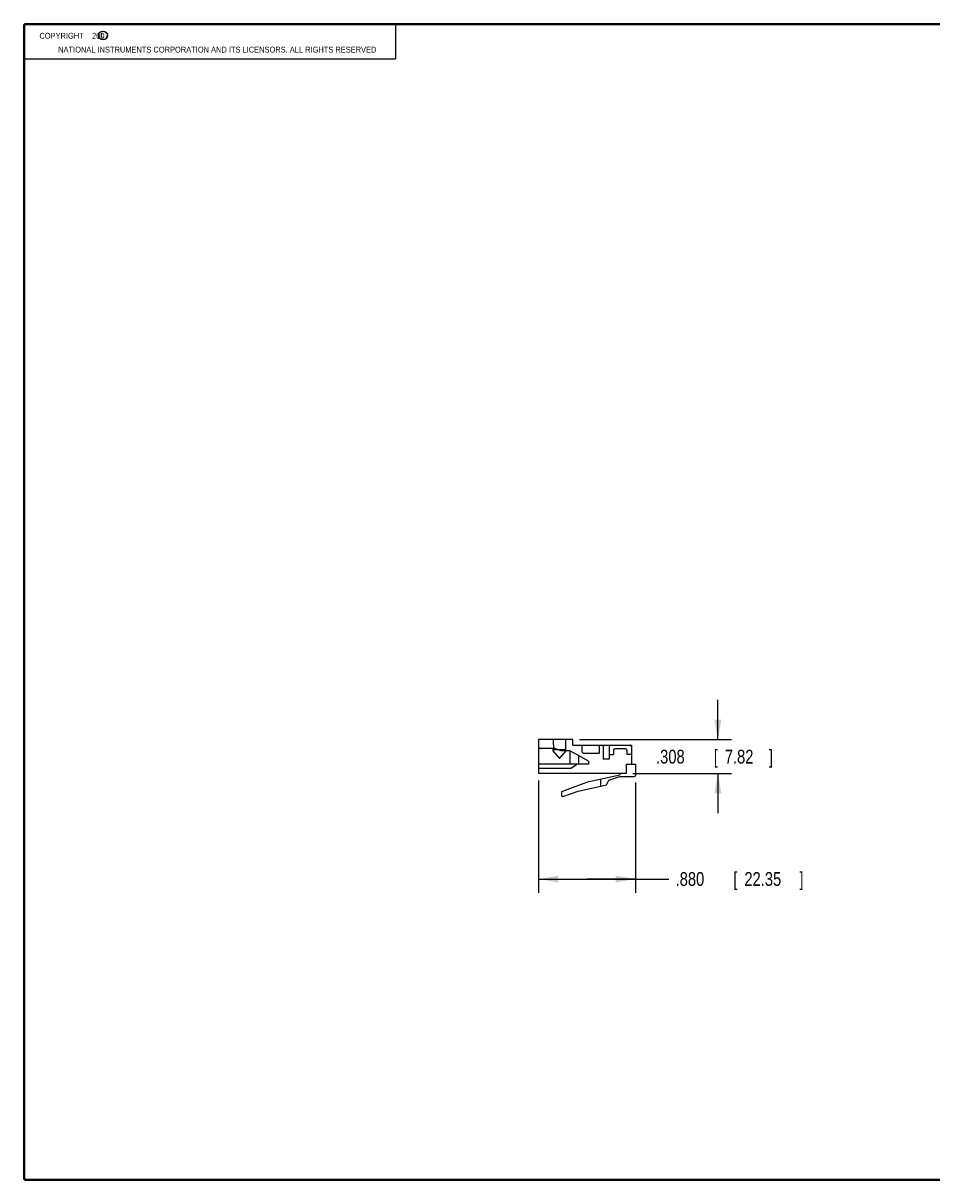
# Model space of a CAD drawing. Header units: inches. Extents: x 0.2 to 16.8, y 0.1 to 10.8.
# Tile 1 of 11: x 0.2 to 8.5, y 0.2 to 10.8. Entities that reach past the tile are written whole.
import ezdxf

# ---------------------------------------------------------------- set-up
doc = ezdxf.new("R2010")
doc.units = ezdxf.units.IN
doc.header["$LTSCALE"] = 0.935
doc.header["$MEASUREMENT"] = 0
doc.layers.get('0').update_dxf_attribs({"linetype": 'CONTINUOUS'})
doc.layers.add('DIMENSIONS', color=7, linetype='CONTINUOUS')
doc.styles.get("Standard").update_dxf_attribs({"font": 'txt', "width": 0.8})
doc.dimstyles.new('DIMSTYLE_1', dxfattribs={"dimtxt": 0.125, "dimasz": 0.18, "dimexe": 0.18, "dimexo": 0.0625, "dimgap": 0.09, "dimtad": 0, "dimtih": 1, "dimtoh": 1, "dimdec": 3, "dimzin": 4, "dimdsep": 46, "dimtxsty": 'STANDARD', "dimblk": '_FILLED', "dimblk1": '_FILLED', "dimblk2": '_FILLED', "dimcen": 0.09, "dimadec": 0, "dimazin": 0, "dimtp": 0.01, "dimtm": 0.01, "dimtfac": 1, "dimtdec": 3, "dimtofl": 0, "dimtmove": 0, "dimatfit": 3, "dimldrblk": '_FILLED', "dimfxl": 1, "dimtolj": 1, "dimtzin": 4, "dimarcsym": 0})

# ---------------------------------------------------------------- blocks, each defined once
blk = doc.blocks.new('_FILLED')
at = {"color": 0, "linetype": 'BYBLOCK'}
blk.add_solid([(0, 0), (-1, 0.174), (-1, -0.174)], dxfattribs=at)
blk = doc.blocks.new('*D0')
at = {"layer": 'DIMENSIONS', "color": 2, "linetype": 'CONTINUOUS'}
for p, q in [((4.925, 3.888), (4.925, 2.866)), ((5.805, 3.869), (5.805, 2.866)), ((4.925, 2.991), (5.365, 2.991)), ((5.805, 2.991), (5.365, 2.991)), ((5.365, 2.991), (6.109, 2.991))]:
    blk.add_line(p, q, dxfattribs=at)
at = {"layer": 'DIMENSIONS', "color": 2, "linetype": 'CONTINUOUS', "xscale": 0.18, "yscale": 0.18, "zscale": 0.18, "rotation": 180}
blk.add_blockref('_FILLED', (4.925, 2.991), dxfattribs=at)
at = {"layer": 'DIMENSIONS', "color": 2, "linetype": 'CONTINUOUS', "xscale": 0.18, "yscale": 0.18, "zscale": 0.18}
blk.add_blockref('_FILLED', (5.805, 2.991), dxfattribs=at)
at = {"layer": 'DIMENSIONS', "color": 2, "linetype": 'CONTINUOUS', "width": 0.8}
for s, p in [('.880', (6.171, 2.929)), ('[', (6.696, 2.929)), ('22.35', (6.796, 2.929)), (']', (7.296, 2.929))]:
    blk.add_text(s, height=0.125, dxfattribs=at).set_placement(p)
blk = doc.blocks.new('*D1')
at = {"layer": 'DIMENSIONS', "color": 2, "linetype": 'CONTINUOUS'}
for p, q in [((6.555, 4.259), (6.555, 4.619)), ((5.298, 4.259), (6.68, 4.259)), ((5.783, 3.951), (6.68, 3.951)), ((6.555, 3.951), (6.555, 3.591))]:
    blk.add_line(p, q, dxfattribs=at)
at = {"layer": 'DIMENSIONS', "color": 2, "linetype": 'CONTINUOUS', "xscale": 0.18, "yscale": 0.18, "zscale": 0.18}
for p, rotation in [((6.555, 4.259), 270), ((6.555, 3.951), 90)]:
    blk.add_blockref('_FILLED', p, dxfattribs=dict(at, rotation=rotation))
at = {"layer": 'DIMENSIONS', "color": 2, "linetype": 'CONTINUOUS', "width": 0.8}
for s, p in [('.308', (5.993, 4.041)), ('[', (6.518, 4.041)), ('7.82', (6.618, 4.041)), (']', (7.018, 4.041))]:
    blk.add_text(s, height=0.125, dxfattribs=at).set_placement(p)

msp = doc.modelspace()

# ---------------------------------------------------------------- linework, layer by layer
at = {"color": 2, "linetype": 'CONTINUOUS'}
for p, q in [((0.25, 10.7586), (3.625, 10.7586)), ((0.25, 10.7586), (0.25, 10.4456)), ((3.625, 10.7586), (3.625, 10.4456)), ((0.25, 10.4456), (3.625, 10.4456))]:
    msp.add_line(p, q, dxfattribs=at)
at = {"color": 7, "linetype": 'CONTINUOUS'}
for p, q in [((4.9255, 4.2589), (4.9255, 3.9509)), ((5.2355, 4.2589), (4.9255, 4.2589)), ((5.0575, 4.2589), (5.0608, 4.1639)), ((5.1725, 4.1549), (5.1725, 4.2589)), ((5.2355, 4.2089), (5.2355, 4.2589)), ((5.2355, 4.2089), (5.7685, 4.2089)), ((5.3185, 4.2089), (5.3185, 4.1469)), ((5.4755, 4.2089), (5.4755, 4.1319)), ((5.5135, 4.2089), (5.5135, 4.0789)), ((5.7685, 4.2089), (5.7685, 4.0359)), ((5.0715, 4.1759), (4.9405, 4.1759)), ((5.0548, 4.1759), (5.0555, 4.1549)), ((5.0555, 4.1549), (5.1155, 4.0879)), ((5.1725, 4.1639), (5.0608, 4.1639)), ((5.1305, 4.1549), (5.0715, 4.1759)), ((5.1155, 4.0879), (5.1755, 4.1549)), ((5.2105, 4.1549), (5.1305, 4.1549)), ((5.2105, 4.1549), (5.2105, 4.0359)), ((5.2885, 4.1129), (5.2105, 4.1549)), ((5.2885, 4.1129), (5.2885, 4.0359)), ((5.3795, 4.0609), (5.2885, 4.1129)), ((5.3185, 4.1469), (5.3335, 4.1319)), ((5.4755, 4.1319), (5.3335, 4.1319)), ((5.5655, 4.1939), (5.5655, 4.0789)), ((5.5655, 4.1239), (5.6055, 4.1239)), ((5.6055, 4.1619), (5.6055, 4.1239)), ((5.7165, 4.1739), (5.6175, 4.1739)), ((5.7285, 4.1619), (5.7285, 4.1239)), ((5.7685, 4.1239), (5.7285, 4.1239)), ((5.3795, 4.0359), (4.9255, 4.0359)), ((5.2785, 4.0359), (5.2185, 3.9949)), ((5.3795, 4.0609), (5.3795, 4.0359)), ((5.5655, 4.0789), (5.5135, 4.0789)), ((5.7205, 4.0359), (5.8055, 4.0359)), ((5.7205, 4.0359), (5.7205, 3.9509)), ((5.8055, 4.0359), (5.8055, 3.9319)), ((5.2185, 3.9949), (4.9255, 3.9949)), ((5.7205, 3.9509), (4.9255, 3.9509)), ((5.3865, 3.8769), (5.6635, 3.9389)), ((5.4875, 3.8995), (5.4875, 3.8347)), ((5.5635, 3.8899), (5.6635, 3.9219)), ((5.6635, 3.9509), (5.6635, 3.9389)), ((5.6635, 3.9219), (5.7955, 3.9219)), ((5.3865, 3.8769), (5.1335, 3.7839)), ((5.1468, 3.7416), (5.2855, 3.7909)), ((5.2855, 3.7909), (5.5435, 3.8469)), ((5.5435, 3.8469), (5.5635, 3.8899)), ((5.1335, 3.7839), (5.1335, 3.7511))]:
    msp.add_line(p, q, dxfattribs=at)
at = {"color": 7, "linetype": 'CONTINUOUS', "const_width": 0.02}
for points in [[(0.25, 10.7586), (0.25, 0.2586)], [(16.75, 10.7586), (0.25, 10.7586)], [(0.25, 0.2586), (16.75, 0.2586)]]:
    msp.add_lwpolyline(points, dxfattribs=at)
at = {"color": 2, "linetype": 'CONTINUOUS'}
msp.add_circle((0.9659, 10.6562), 0.0403, dxfattribs=at)
at = {"color": 7, "linetype": 'CONTINUOUS'}
for centre, radius, start, end in [((5.5805, 4.1939), 0.015, 90, 180), ((5.7565, 4.1969), 0.012, 0, 90), ((4.9405, 4.1909), 0.015, 180, 270), ((5.6175, 4.1619), 0.012, 90, 180), ((5.7165, 4.1619), 0.012, 0, 90), ((5.7955, 3.9319), 0.01, 270, 360), ((5.1435, 3.7511), 0.01, 180, 289.55825)]:
    msp.add_arc(centre, radius, start, end, dxfattribs=at)

# ---------------------------------------------------------------- texts
at = {"color": 2, "linetype": 'CONTINUOUS', "width": 0.8}
for s, p in [('c', (0.946, 10.6363)), ('NATIONAL INSTRUMENTS CORPORATION AND ITS LICENSORS. ALL RIGHTS RESERVED', (0.5583, 10.5016))]:
    msp.add_text(s, height=0.053, dxfattribs=at).set_placement(p)
at = {"color": 2, "linetype": 'CONTINUOUS', "insert": (0.3125, 10.6805), "char_height": 0.053, "width": 0.8904, "attachment_point": 1}
msp.add_mtext('    COPYRIGHT    2007', dxfattribs=at)

# ---------------------------------------------------------------- dimensions: what is measured, and where the dimension line sits
at = {"layer": 'DIMENSIONS', "color": 2, "linetype": 'CONTINUOUS'}
dim = msp.add_linear_dim(base=(6.5555, 4.2589), p1=(5.783, 3.9509), p2=(5.298, 4.2589), angle=90, dimstyle='DIMSTYLE_1', dxfattribs=at)
dim.commit()
dim.dimension.update_dxf_attribs({"geometry": '*D1', "text_midpoint": (6.5555, 4.1036), "dimtype": 160})
dim = msp.add_linear_dim(base=(5.8055, 2.9911), p1=(4.9255, 3.8884), p2=(5.8055, 3.8694), dimstyle='DIMSTYLE_1', dxfattribs=at)
dim.commit()
dim.dimension.update_dxf_attribs({"geometry": '*D0', "text_midpoint": (6.7836, 2.9911), "dimtype": 160})

doc.saveas('drawing.dxf')
